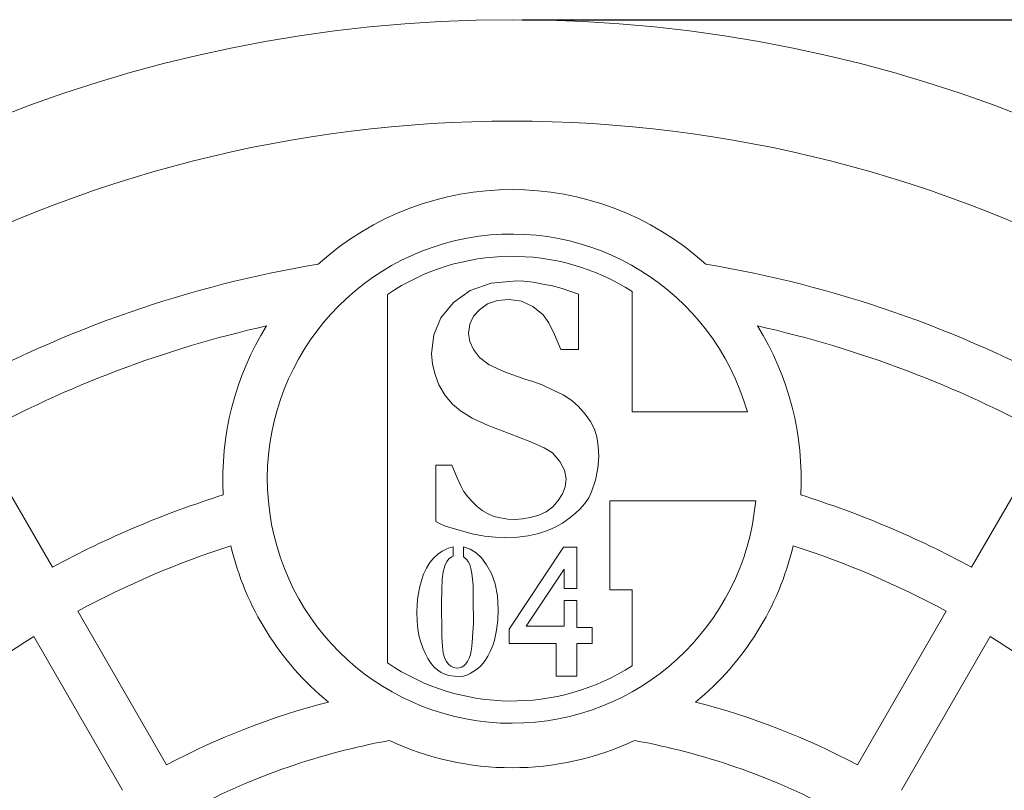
# Model space of a CAD drawing. Header units: millimetres. Extents: x 644 to 3624, y 82 to 2832.
# Tile 7 of 8: x 1534 to 2505, y 2072 to 2832. Entities that reach past the tile are written whole.
import ezdxf

# ---------------------------------------------------------------- set-up
doc = ezdxf.new("R2010")
doc.units = ezdxf.units.MM
doc.header["$LTSCALE"] = 10
doc.layers.add('TEXT', color=174, linetype='Continuous')
doc.styles.add('SLDTEXTSTYLE0', font='ISOCP', dxfattribs={"width": 0.96})
doc.dimstyles.new('SLDDIMSTYLE0', dxfattribs={"dimtxt": 35, "dimasz": 33.02, "dimexe": 0, "dimexo": 0.0625, "dimgap": 8.75, "dimtad": 1, "dimlfac": 0.2, "dimrnd": 1e-09, "dimzin": 12, "dimdsep": 46, "dimtxsty": 'SLDTEXTSTYLE0', "dimsah": 1, "dimcen": 0.09, "dimadec": 0, "dimazin": 3, "dimtfac": 1, "dimtofl": 0, "dimtmove": 0, "dimatfit": 3, "dimfxl": 1, "dimfrac": 2, "dimtolj": 1, "dimtzin": 12, "dimarcsym": 0})

# ---------------------------------------------------------------- blocks, each defined once
blk = doc.blocks.new('_D')
at = {"layer": 'TEXT'}
for p, q in [((2029.49, 2832.3), (3624.49, 2832.3)), ((3614.49, 2832.3), (3614.49, 82.3)), ((2029.49, 82.3), (3624.49, 82.3))]:
    blk.add_line(p, q, dxfattribs=at)
for points in [[(3614.49, 2832.3), (3609.41, 2799.28), (3619.57, 2799.28)], [(3614.49, 82.3), (3619.57, 115.32), (3609.41, 115.32)]]:
    blk.add_solid(points, dxfattribs=at)
at = {"layer": 'TEXT', "char_height": 35, "attachment_point": 1, "rotation": 90, "style": 'SLDTEXTSTYLE0'}
for s, insert in [('550', (3569.37, 1413.47, 8)), ('%%c', (3569.37, 1365.95, 8))]:
    blk.add_mtext(s, dxfattribs=dict(at, insert=insert))

msp = doc.modelspace()

# ---------------------------------------------------------------- linework, layer by layer
at = {"color": 7, "linetype": 'Continuous', "lineweight": 15}
for p, q in [((2024.41, 2574.742), (1998.951, 2572.365)), ((2031.277, 2574.452), (2024.41, 2574.742)), ((2040.362, 2573.369), (2031.277, 2574.452)), ((2051.507, 2571.177), (2040.362, 2573.369)), ((1978.087, 2565.235), (1961.66, 2553.35)), ((1998.951, 2572.365), (1978.087, 2565.235)), ((2059.377, 2569.777), (2051.507, 2571.177)), ((2068.832, 2567.11), (2059.377, 2569.777)), ((2085.021, 2561.65), (2068.832, 2567.11)), ((2137.924, 2564.246), (2137.924, 2445.447)), ((1896.669, 2197.942), (1896.669, 2561.357)), ((1961.66, 2553.35), (1949.458, 2538.323)), ((1995.385, 2551.977), (2005.184, 2555.199)), ((2005.184, 2555.199), (2016.566, 2556.202)), ((2016.566, 2556.202), (2028.9, 2554.539)), ((2028.9, 2554.539), (2040.124, 2549.547)), ((2085.021, 2507.001), (2085.021, 2561.65)), ((1981.388, 2539.802), (1987.33, 2546.22)), ((1987.33, 2546.22), (1995.385, 2551.977)), ((2040.124, 2549.547), (2050.081, 2541.228)), ((1949.458, 2538.323), (1942.486, 2521.553)), ((1977.823, 2531.958), (1981.388, 2539.802)), ((2050.081, 2541.228), (2055.785, 2533.173)), ((1976.634, 2522.688), (1977.823, 2531.958)), ((2055.785, 2533.173), (2061.49, 2521.949)), ((1942.486, 2521.553), (1940.268, 2502.722)), ((1977.823, 2514.844), (1976.634, 2522.688)), ((1981.388, 2507.001), (1977.823, 2514.844)), ((2061.49, 2521.949), (2067.48, 2507.001)), ((1987.33, 2499.157), (1981.388, 2507.001)), ((2067.48, 2507.001), (2085.021, 2507.001)), ((1940.268, 2502.722), (1941.166, 2492.554)), ((1997.076, 2492.026), (1987.33, 2499.157)), ((1941.166, 2492.554), (1943.648, 2482.228)), ((2012.05, 2484.895), (1997.076, 2492.026)), ((1943.648, 2482.228), (1947.398, 2472.06)), ((2032.254, 2477.765), (2012.05, 2484.895)), ((2040.098, 2475.626), (2032.254, 2477.765)), ((2049.367, 2472.06), (2040.098, 2475.626)), ((1947.398, 2472.06), (1953.578, 2461.602)), ((2060.064, 2467.069), (2049.367, 2472.06)), ((2070.02, 2462.341), (2060.064, 2467.069)), ((1953.578, 2461.602), (1960.709, 2453.045)), ((2078.392, 2456.822), (2070.02, 2462.341)), ((2085.021, 2450.668), (2078.392, 2456.822)), ((1960.709, 2453.045), (1968.791, 2446.39)), ((2091.623, 2443.353), (2085.021, 2450.668)), ((1968.791, 2446.39), (1980.226, 2439.233)), ((1980.226, 2439.233), (1996.098, 2431.917)), ((2096.958, 2435.878), (2091.623, 2443.353)), ((2137.924, 2445.447), (2251.599, 2445.447)), ((1996.098, 2431.917), (2016.566, 2424.284)), ((2100.709, 2428.563), (2096.958, 2435.878)), ((2103.085, 2420.746), (2100.709, 2428.563)), ((1566.305, 2292.239), (1491.282, 2422.181)), ((2016.566, 2424.284), (2037.008, 2416.441)), ((2104.512, 2411.661), (2103.085, 2420.746)), ((2472.675, 2292.239), (2547.697, 2422.181)), ((2037.008, 2416.441), (2051.269, 2410.023)), ((2051.269, 2410.023), (2059.35, 2405.032)), ((2104.987, 2401.466), (2104.512, 2411.661)), ((2059.35, 2405.032), (2066.666, 2396.475)), ((2104.247, 2389.872), (2104.987, 2401.466)), ((1960.234, 2392.909), (1944.546, 2392.909)), ((1944.546, 2392.909), (1944.546, 2337.39)), ((1965.41, 2380.55), (1960.234, 2392.909)), ((2066.666, 2396.475), (2071.288, 2387.918)), ((2101.923, 2378.12), (2104.247, 2389.872)), ((1969.319, 2371.993), (1965.41, 2380.55)), ((2071.288, 2387.918), (2072.899, 2379.361)), ((2072.899, 2379.361), (2071.974, 2371.755)), ((1971.643, 2367.239), (1969.319, 2371.993)), ((2071.974, 2371.755), (2069.307, 2364.624)), ((2097.856, 2366.526), (2101.923, 2378.12)), ((1975.948, 2361.772), (1971.643, 2367.239)), ((1980.411, 2356.781), (1975.948, 2361.772)), ((2069.307, 2364.624), (2065.055, 2357.969)), ((2091.465, 2355.117), (2095.215, 2360.821)), ((2095.215, 2360.821), (2097.856, 2366.526)), ((1985.191, 2352.264), (1980.411, 2356.781)), ((1989.919, 2348.409), (1985.191, 2352.264)), ((2059.588, 2351.736), (2053.171, 2347.088)), ((2065.055, 2357.969), (2059.588, 2351.736)), ((2082.169, 2345.583), (2086.447, 2349.412)), ((2086.447, 2349.412), (2091.465, 2355.117)), ((2259.746, 2357.717), (2115.992, 2357.717)), ((2115.992, 2357.717), (2115.992, 2269.988)), ((1995.438, 2345.187), (1989.919, 2348.409)), ((2001.592, 2342.281), (1995.438, 2345.187)), ((2008.247, 2340.908), (2001.592, 2342.281)), ((2015.378, 2339.852), (2008.247, 2340.908)), ((2022.984, 2339.429), (2015.378, 2339.852)), ((2029.85, 2339.905), (2022.984, 2339.429)), ((2037.509, 2341.331), (2029.85, 2339.905)), ((2045.802, 2343.708), (2037.509, 2341.331)), ((2053.171, 2347.088), (2045.802, 2343.708)), ((2069.333, 2335.864), (2076.464, 2341.119)), ((2076.464, 2341.119), (2082.169, 2345.583)), ((1944.546, 2337.39), (1948.798, 2334.966)), ((1948.798, 2334.966), (1952.892, 2333.196)), ((1952.892, 2333.196), (1958.094, 2331.585)), ((1958.094, 2331.585), (1980.2, 2325.168)), ((2052.906, 2327.782), (2061.278, 2331.348)), ((2061.278, 2331.348), (2069.333, 2335.864)), ((1980.2, 2325.168), (1992.322, 2322.976)), ((1992.322, 2322.976), (2003.018, 2321.893)), ((2003.018, 2321.893), (2012.288, 2321.602)), ((2012.288, 2321.602), (2024.885, 2322.051)), ((2024.885, 2322.051), (2035.581, 2323.293)), ((2035.581, 2323.293), (2044.376, 2325.168)), ((2044.376, 2325.168), (2052.906, 2327.782)), ((1958.479, 2311.764), (1955.332, 2310.564)), ((1961.459, 2312.331), (1958.479, 2311.764)), ((1961.459, 2303.157), (1961.459, 2312.331)), ((1978.38, 2310.11), (1971.689, 2312.418)), ((1971.689, 2312.418), (1971.689, 2302.658)), ((2070.215, 2312.004), (2016.555, 2231.334)), ((2083.54, 2312.004), (2070.215, 2312.004)), ((2083.54, 2271.281), (2083.54, 2312.004)), ((1942.367, 2301.56), (1938.632, 2296.879)), ((1946.208, 2305.175), (1942.367, 2301.56)), ((1950.53, 2308.149), (1946.208, 2305.175)), ((1955.332, 2310.564), (1950.53, 2308.149)), ((1957.492, 2300.84), (1960.253, 2302.641)), ((1960.253, 2302.641), (1961.459, 2303.157)), ((1971.689, 2302.658), (1973.125, 2301.694)), ((1973.125, 2301.694), (1974.752, 2299.986)), ((1984.143, 2306.602), (1978.38, 2310.11)), ((1989.425, 2301.44), (1984.143, 2306.602)), ((1994.466, 2294.598), (1989.425, 2301.44)), ((1935.297, 2291.476), (1932.283, 2285.354)), ((1938.632, 2296.879), (1935.297, 2291.476)), ((1951.73, 2287.875), (1953.304, 2293.637)), ((1953.304, 2293.637), (1955.198, 2297.959)), ((1955.198, 2297.959), (1957.492, 2300.84)), ((1974.752, 2299.986), (1976.22, 2297.959)), ((1976.22, 2297.959), (1977.793, 2294.958)), ((1977.793, 2294.958), (1978.967, 2290.996)), ((1999.268, 2286.074), (1994.466, 2294.598)), ((1932.283, 2285.354), (1930.482, 2280.192)), ((1950.783, 2280.552), (1951.73, 2287.875)), ((1978.967, 2290.996), (1979.821, 2286.074)), ((1979.821, 2286.074), (1980.675, 2280.539)), ((2002.87, 2275.871), (1999.268, 2286.074)), ((2033.392, 2234.139), (2070.763, 2290.32)), ((2070.763, 2290.32), (2070.763, 2271.281)), ((1928.682, 2273.35), (1926.881, 2264.826)), ((1930.482, 2280.192), (1928.682, 2273.35)), ((1950.156, 2270.108), (1950.783, 2280.552)), ((1980.675, 2280.539), (1981.128, 2274.683)), ((1981.128, 2274.683), (1981.261, 2268.428)), ((2005.03, 2263.986), (2002.87, 2275.871)), ((1926.881, 2264.826), (1926.281, 2260.371)), ((1949.93, 2256.543), (1950.156, 2270.108)), ((1981.261, 2268.428), (1981.261, 2255.103)), ((2005.751, 2250.421), (2005.03, 2263.986)), ((2070.763, 2271.281), (2083.54, 2271.281)), ((2115.992, 2269.988), (2137.924, 2269.988)), ((2137.924, 2269.988), (2137.924, 2195.053)), ((1925.92, 2254.876), (1925.8, 2248.26)), ((1926.281, 2260.371), (1925.92, 2254.876)), ((1949.93, 2249.701), (1949.93, 2256.543)), ((1981.261, 2255.103), (1981.622, 2242.498)), ((2083.54, 2259.455), (2070.763, 2259.455)), ((2070.763, 2259.455), (2070.763, 2234.139)), ((2083.54, 2232.774), (2083.54, 2259.455)), ((1678.856, 2097.295), (1591.314, 2248.922)), ((1925.8, 2248.26), (1926.041, 2239.27)), ((1950.023, 2243.912), (1949.93, 2249.701)), ((1950.196, 2239.403), (1950.023, 2243.912)), ((2005.377, 2240.11), (2005.751, 2250.421)), ((2360.124, 2097.295), (2447.665, 2248.922)), ((1926.041, 2239.27), (1926.761, 2231.08)), ((1950.29, 2236.015), (1950.196, 2239.403)), ((1950.423, 2223.677), (1950.29, 2236.015)), ((1981.408, 2236.389), (1980.875, 2228.199)), ((1981.622, 2242.498), (1981.408, 2236.389)), ((2004.203, 2230.12), (2005.377, 2240.11)), ((2070.763, 2234.139), (2033.392, 2234.139)), ((1635.555, 2072.295), (1548.013, 2223.922)), ((1926.761, 2231.08), (1927.961, 2223.771)), ((1927.961, 2223.771), (1929.535, 2218.369)), ((1950.877, 2214.14), (1950.423, 2223.677)), ((1980.875, 2228.199), (1980.181, 2218.009)), ((2002.149, 2220.53), (2004.203, 2230.12)), ((2016.555, 2231.334), (2016.555, 2216.928)), ((2098.666, 2232.774), (2083.54, 2232.774)), ((2098.666, 2216.928), (2098.666, 2232.774)), ((2403.425, 2072.295), (2490.967, 2223.922)), ((1929.535, 2218.369), (1931.429, 2212.967)), ((1951.73, 2207.565), (1950.877, 2214.14)), ((1980.181, 2218.009), (1979.434, 2211.433)), ((1998.308, 2209.752), (2000.469, 2214.981)), ((2000.469, 2214.981), (2002.149, 2220.53)), ((2016.555, 2216.928), (2063.012, 2216.928)), ((2063.012, 2216.928), (2063.012, 2184.876)), ((2083.54, 2184.876), (2083.54, 2216.928)), ((2083.54, 2216.928), (2098.666, 2216.928)), ((1931.429, 2212.967), (1933.723, 2207.565)), ((1933.723, 2207.565), (1936.618, 2202.256)), ((1952.797, 2203.243), (1951.73, 2207.565)), ((1978.527, 2206.217), (1977.3, 2202.523)), ((1979.434, 2211.433), (1978.527, 2206.217)), ((1993.013, 2200.482), (1995.667, 2204.684)), ((1995.667, 2204.684), (1998.308, 2209.752)), ((1936.618, 2202.256), (1939.592, 2197.748)), ((1939.592, 2197.748), (1942.727, 2193.879)), ((1954.505, 2199.642), (1952.797, 2203.243)), ((1956.772, 2196.761), (1954.505, 2199.642)), ((1959.306, 2194.613), (1956.772, 2196.761)), ((1961.921, 2193.266), (1959.306, 2194.613)), ((1972.258, 2195.32), (1969.977, 2193.866)), ((1974.045, 2197.027), (1972.258, 2195.32)), ((1975.753, 2199.375), (1974.045, 2197.027)), ((1977.3, 2202.523), (1975.753, 2199.375)), ((1985.476, 2192.199), (1988.824, 2194.96)), ((1988.824, 2194.96), (1990.758, 2197.241)), ((1990.758, 2197.241), (1993.013, 2200.482)), ((1942.727, 2193.879), (1946.235, 2190.732)), ((1946.235, 2190.732), (1949.663, 2188.384)), ((1949.663, 2188.384), (1953.171, 2186.677)), ((1953.171, 2186.677), (1957.359, 2185.476)), ((1957.359, 2185.476), (1962.668, 2184.756)), ((1964.695, 2192.799), (1961.921, 2193.266)), ((1962.668, 2184.756), (1969.017, 2184.516)), ((1967.456, 2193.053), (1964.695, 2192.799)), ((1969.977, 2193.866), (1967.456, 2193.053)), ((1969.017, 2184.516), (1971.765, 2184.863)), ((1971.765, 2184.863), (1974.912, 2185.85)), ((1974.912, 2185.85), (1978.38, 2187.397)), ((1978.38, 2187.397), (1981.968, 2189.678)), ((1981.968, 2189.678), (1985.476, 2192.199)), ((2063.012, 2184.876), (2083.54, 2184.876))]:
    msp.add_line(p, q, dxfattribs=at)
msp.add_circle((2019.49, 1457.299), 1375, dxfattribs=at)
for centre, radius, start, end in [((2019.49, 1457.299), 1275, 61.123519, 118.876481), ((2019.49, 2379.65), 285.12, 47.936834, 132.063166), ((2019.49, 2379.65), 241.255, 15.82662, 354.784091), ((2019.49, 2379.65), 219.323, 57.316361, 124.055798), ((2019.49, 1457.299), 1150, 99.561192, 118.754341), ((2019.49, 1457.299), 1150, 61.245659, 80.438808), ((2019.49, 1457.299), 1100, 102.71147, 118.697711), ((2019.49, 2379.65), 285.12, 148.094997, 183.217803), ((2019.49, 1457.299), 1100, 61.302289, 77.28853), ((2019.49, 2379.65), 285.12, 356.782197, 31.905003), ((2019.49, 1457.299), 950, 107.43677, 118.492042), ((2019.49, 1457.299), 950, 61.507958, 72.56323), ((2019.49, 1457.299), 900, 107.948158, 118.408246), ((2019.49, 2379.65), 285.12, 193.414868, 230.594928), ((2019.49, 2379.65), 285.12, 309.405072, 346.585132), ((2019.49, 1457.299), 900, 61.591754, 72.051842), ((2019.49, 1457.299), 900, 121.591754, 132.051842), ((2019.49, 1457.299), 900, 47.948158, 58.408246), ((2019.49, 2379.65), 219.323, 235.944202, 302.683639), ((2019.49, 1457.299), 725, 104.456608, 118.023892), ((2019.49, 1457.299), 725, 61.976108, 75.543392), ((2019.49, 1457.299), 675, 100.311687, 117.877449), ((2019.49, 2379.65), 285.12, 244.926799, 295.073201), ((2019.49, 1457.299), 675, 62.122551, 79.688313)]:
    msp.add_arc(centre, radius, start, end, dxfattribs=at)

# ---------------------------------------------------------------- dimensions: what is measured, and where the dimension line sits
at = {"layer": 'TEXT'}
dim = msp.add_linear_dim(base=(3614.49, 82.299), p1=(2019.49, 2832.299), p2=(2019.49, 82.299), angle=90, text='%%c<>', dimstyle='SLDDIMSTYLE0', dxfattribs=at)
dim.commit()
dim.dimension.update_dxf_attribs({"geometry": '_D', "text_midpoint": (3614.49, 1442.115), "dimtype": 160})

doc.saveas('drawing.dxf')
